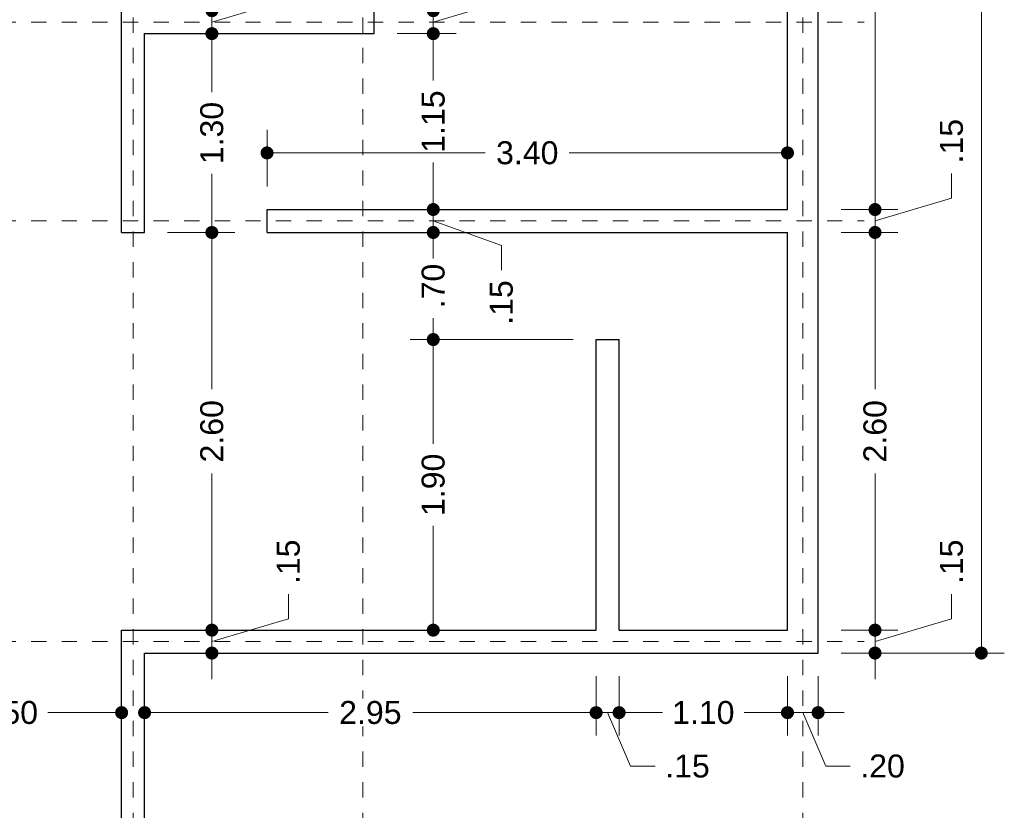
# Model space of a CAD drawing. Header units: millimetres. Extents: x 2561 to 2574.1, y 873.8 to 892.8.
# Tile 3 of 4: x 2567.7 to 2574.1, y 881.2 to 886.4. Entities that reach past the tile are written whole.
import ezdxf

# ---------------------------------------------------------------- set-up
doc = ezdxf.new("R2010")
doc.units = ezdxf.units.MM
doc.header["$LTSCALE"] = 0.001
doc.linetypes.add('CENTER2', pattern=[28.575, 19.05, -3.175, 3.175, -3.175])
for name, color, linetype, lineweight in [('Cotas', 7, 'Continuous', 18), ('Ejes', 7, 'CENTER2', 5), ('Muros', 7, 'Continuous', 30)]:
    doc.layers.add(name, color=color, linetype=linetype, lineweight=lineweight)
doc.styles.get("Standard").update_dxf_attribs({"font": 'arial.ttf'})
doc.dimstyles.new('1-100', dxfattribs={"dimscale": 100, "dimtxt": 0.0015, "dimasz": 0.00085, "dimexe": 0.0015, "dimexo": 0.0015, "dimgap": 0.0008, "dimtad": 0, "dimzin": 4, "dimdsep": 46, "dimtxsty": 'Standard', "dimblk": 'DOT', "dimcen": 0.0009, "dimclrd": 256, "dimclre": 256, "dimclrt": 256, "dimadec": 0, "dimazin": 0, "dimtfac": 1, "dimtofl": 0, "dimtmove": 1, "dimatfit": 2, "dimfxl": 0.0015, "dimtfill": 1, "dimtolj": 1, "dimtzin": 4, "dimlwd": -1, "dimlwe": -1, "dimarcsym": 0})

# ---------------------------------------------------------------- blocks, each defined once
blk = doc.blocks.new('_DOT')
at = {"color": 0, "linetype": 'ByBlock'}
blk.add_line((-0.5, 0), (-1, 0), dxfattribs=at)
at = {"color": 0, "linetype": 'ByBlock', "const_width": 0.5}
blk.add_lwpolyline([(-0.25, 0, 1), (0.25, 0, 1)], format="xyb", close=True, dxfattribs=at)
blk = doc.blocks.new('*D27')
at = {"layer": 'Cotas', "transparency": 16777216}
for p, q in [((2568.4834, 882.1141), (2568.4834, 881.7248)), ((2571.4334, 882.1141), (2571.4334, 881.7248)), ((2568.5684, 881.8748), (2569.6818, 881.8748)), ((2571.3484, 881.8748), (2570.2351, 881.8748))]:
    blk.add_line(p, q, dxfattribs=at)
at = {"layer": 'Defpoints', "color": 0, "transparency": 16777216}
for p in [(2568.4834, 882.2641), (2571.4334, 882.2641), (2571.4334, 881.8748)]:
    blk.add_point(p, dxfattribs=at)
at = {"layer": 'Cotas', "transparency": 16777216, "xscale": 0.08499999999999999, "yscale": 0.08499999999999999, "zscale": 0.08499999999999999, "rotation": 180}
blk.add_blockref('_DOT', (2568.4834, 881.8748), dxfattribs=at)
at = {"layer": 'Cotas', "transparency": 16777216, "xscale": 0.08499999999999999, "yscale": 0.08499999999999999, "zscale": 0.08499999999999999}
blk.add_blockref('_DOT', (2571.4334, 881.8748), dxfattribs=at)
at = {"layer": 'Cotas', "transparency": 16777216, "insert": (2569.9584, 881.8748), "char_height": 0.15, "attachment_point": 5, "bg_fill": 3, "box_fill_scale": 1.1, "bg_fill_color": 256, "bg_fill_true_color": 13158600, "bg_fill_transparency": 0}
blk.add_mtext('\\A1;2.95', dxfattribs=at)
blk = doc.blocks.new('*D28')
at = {"layer": 'Cotas', "transparency": 16777216}
for p, q in [((2571.4334, 882.1141), (2571.4334, 881.7248)), ((2571.5834, 882.1141), (2571.5834, 881.7248)), ((2571.3484, 881.8748), (2571.2634, 881.8748)), ((2571.4334, 881.8748), (2571.5834, 881.8748)), ((2571.5084, 881.8748), (2571.6583, 881.5248)), ((2571.6684, 881.8748), (2571.7534, 881.8748)), ((2571.6583, 881.5248), (2571.8183, 881.5248))]:
    blk.add_line(p, q, dxfattribs=at)
at = {"layer": 'Defpoints', "color": 0, "transparency": 16777216}
for p in [(2571.4334, 882.2641), (2571.5834, 882.2641), (2571.5834, 881.8748)]:
    blk.add_point(p, dxfattribs=at)
at = {"layer": 'Cotas', "transparency": 16777216, "xscale": 0.08499999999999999, "yscale": 0.08499999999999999, "zscale": 0.08499999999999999}
blk.add_blockref('_DOT', (2571.4334, 881.8748), dxfattribs=at)
at = {"layer": 'Cotas', "transparency": 16777216, "xscale": 0.08499999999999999, "yscale": 0.08499999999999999, "zscale": 0.08499999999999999, "rotation": 180}
blk.add_blockref('_DOT', (2571.5834, 881.8748), dxfattribs=at)
at = {"layer": 'Cotas', "transparency": 16777216, "insert": (2572.0303, 881.5248), "char_height": 0.15, "attachment_point": 5, "bg_fill": 3, "box_fill_scale": 1.1, "bg_fill_color": 256, "bg_fill_true_color": 13158600, "bg_fill_transparency": 0}
blk.add_mtext('\\A1;.15', dxfattribs=at)
blk = doc.blocks.new('*D29')
at = {"layer": 'Cotas', "transparency": 16777216}
for p, q in [((2571.5834, 882.1141), (2571.5834, 881.7248)), ((2572.6834, 882.1141), (2572.6834, 881.7248)), ((2571.6684, 881.8748), (2571.8659, 881.8748)), ((2572.5984, 881.8748), (2572.4009, 881.8748))]:
    blk.add_line(p, q, dxfattribs=at)
at = {"layer": 'Defpoints', "color": 0, "transparency": 16777216}
for p in [(2571.5834, 882.2641), (2572.6834, 882.2641), (2572.6834, 881.8748)]:
    blk.add_point(p, dxfattribs=at)
at = {"layer": 'Cotas', "transparency": 16777216, "xscale": 0.08499999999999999, "yscale": 0.08499999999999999, "zscale": 0.08499999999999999, "rotation": 180}
blk.add_blockref('_DOT', (2571.5834, 881.8748), dxfattribs=at)
at = {"layer": 'Cotas', "transparency": 16777216, "xscale": 0.08499999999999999, "yscale": 0.08499999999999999, "zscale": 0.08499999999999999}
blk.add_blockref('_DOT', (2572.6834, 881.8748), dxfattribs=at)
at = {"layer": 'Cotas', "transparency": 16777216, "insert": (2572.1334, 881.8748), "char_height": 0.15, "attachment_point": 5, "bg_fill": 3, "box_fill_scale": 1.1, "bg_fill_color": 256, "bg_fill_true_color": 13158600, "bg_fill_transparency": 0}
blk.add_mtext('\\A1;1.10', dxfattribs=at)
blk = doc.blocks.new('*D30')
at = {"layer": 'Cotas', "transparency": 16777216}
for p, q in [((2572.6834, 882.1141), (2572.6834, 881.7248)), ((2572.8834, 882.1141), (2572.8834, 881.7248)), ((2572.5984, 881.8748), (2572.5134, 881.8748)), ((2572.6834, 881.8748), (2572.8834, 881.8748)), ((2572.7834, 881.8748), (2572.9333, 881.5248)), ((2572.9684, 881.8748), (2573.0534, 881.8748)), ((2572.9333, 881.5248), (2573.0933, 881.5248))]:
    blk.add_line(p, q, dxfattribs=at)
at = {"layer": 'Defpoints', "color": 0, "transparency": 16777216}
for p in [(2572.6834, 882.2641), (2572.8834, 882.2641), (2572.8834, 881.8748)]:
    blk.add_point(p, dxfattribs=at)
at = {"layer": 'Cotas', "transparency": 16777216, "xscale": 0.08499999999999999, "yscale": 0.08499999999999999, "zscale": 0.08499999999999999}
blk.add_blockref('_DOT', (2572.6834, 881.8748), dxfattribs=at)
at = {"layer": 'Cotas', "transparency": 16777216, "xscale": 0.08499999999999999, "yscale": 0.08499999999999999, "zscale": 0.08499999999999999, "rotation": 180}
blk.add_blockref('_DOT', (2572.8834, 881.8748), dxfattribs=at)
at = {"layer": 'Cotas', "transparency": 16777216, "insert": (2573.3045, 881.5248), "char_height": 0.15, "attachment_point": 5, "bg_fill": 3, "box_fill_scale": 1.1, "bg_fill_color": 256, "bg_fill_true_color": 13158600, "bg_fill_transparency": 0}
blk.add_mtext('\\A1;.20', dxfattribs=at)
blk = doc.blocks.new('*D33')
at = {"layer": 'Cotas', "transparency": 16777216}
for p, q in [((2566.8334, 882.1141), (2566.8334, 881.7248)), ((2568.3334, 882.1141), (2568.3334, 881.7248)), ((2566.9184, 881.8748), (2567.3159, 881.8748)), ((2568.2484, 881.8748), (2567.8509, 881.8748))]:
    blk.add_line(p, q, dxfattribs=at)
at = {"layer": 'Defpoints', "color": 0, "transparency": 16777216}
for p in [(2566.8334, 882.2641), (2568.3334, 882.2641), (2568.3334, 881.8748)]:
    blk.add_point(p, dxfattribs=at)
at = {"layer": 'Cotas', "transparency": 16777216, "xscale": 0.08499999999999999, "yscale": 0.08499999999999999, "zscale": 0.08499999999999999, "rotation": 180}
blk.add_blockref('_DOT', (2566.8334, 881.8748), dxfattribs=at)
at = {"layer": 'Cotas', "transparency": 16777216, "xscale": 0.08499999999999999, "yscale": 0.08499999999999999, "zscale": 0.08499999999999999}
blk.add_blockref('_DOT', (2568.3334, 881.8748), dxfattribs=at)
at = {"layer": 'Cotas', "transparency": 16777216, "insert": (2567.5834, 881.8748), "char_height": 0.15, "attachment_point": 5, "bg_fill": 3, "box_fill_scale": 1.1, "bg_fill_color": 256, "bg_fill_true_color": 13158600, "bg_fill_transparency": 0}
blk.add_mtext('\\A1;1.50', dxfattribs=at)
blk = doc.blocks.new('*D34')
at = {"layer": 'Cotas', "transparency": 16777216}
for p, q in [((2571.2834, 884.3141), (2570.2194, 884.3141)), ((2570.3694, 884.2291), (2570.3694, 883.6316)), ((2570.3694, 882.4991), (2570.3694, 883.0966)), ((2571.2834, 882.4141), (2570.2194, 882.4141))]:
    blk.add_line(p, q, dxfattribs=at)
at = {"layer": 'Defpoints', "color": 0, "transparency": 16777216}
for p in [(2570.3694, 884.3141), (2571.4334, 884.3141), (2571.4334, 882.4141)]:
    blk.add_point(p, dxfattribs=at)
at = {"layer": 'Cotas', "transparency": 16777216, "xscale": 0.08499999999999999, "yscale": 0.08499999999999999, "zscale": 0.08499999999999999}
for p, rotation in [((2570.3694, 884.3141), 90), ((2570.3694, 882.4141), 270)]:
    blk.add_blockref('_DOT', p, dxfattribs=dict(at, rotation=rotation))
at = {"layer": 'Cotas', "transparency": 16777216, "insert": (2570.3694, 883.3641), "char_height": 0.15, "attachment_point": 5, "rotation": 90, "bg_fill": 3, "box_fill_scale": 1.1, "bg_fill_color": 256, "bg_fill_true_color": 13158600, "bg_fill_transparency": 0}
blk.add_mtext('\\A1;1.90', dxfattribs=at)
blk = doc.blocks.new('*D35')
at = {"layer": 'Cotas', "transparency": 16777216}
for p, q in [((2570.0584, 885.0141), (2570.5194, 885.0141)), ((2570.3694, 884.9291), (2570.3694, 884.8752)), ((2570.3694, 884.3991), (2570.3694, 884.4529)), ((2571.2834, 884.3141), (2570.2194, 884.3141))]:
    blk.add_line(p, q, dxfattribs=at)
at = {"layer": 'Defpoints', "color": 0, "transparency": 16777216}
for p in [(2569.9084, 885.0141), (2570.3694, 885.0141), (2571.4334, 884.3141)]:
    blk.add_point(p, dxfattribs=at)
at = {"layer": 'Cotas', "transparency": 16777216, "xscale": 0.08499999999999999, "yscale": 0.08499999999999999, "zscale": 0.08499999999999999}
for p, rotation in [((2570.3694, 885.0141), 90), ((2570.3694, 884.3141), 270)]:
    blk.add_blockref('_DOT', p, dxfattribs=dict(at, rotation=rotation))
at = {"layer": 'Cotas', "transparency": 16777216, "insert": (2570.3694, 884.6641), "char_height": 0.15, "attachment_point": 5, "rotation": 90, "bg_fill": 3, "box_fill_scale": 1.1, "bg_fill_color": 256, "bg_fill_true_color": 13158600, "bg_fill_transparency": 0}
blk.add_mtext('\\A1;.70', dxfattribs=at)
blk = doc.blocks.new('*D36')
at = {"layer": 'Cotas', "transparency": 16777216}
for p, q in [((2570.8691, 886.539), (2570.8691, 886.699)), ((2570.3694, 886.5491), (2570.3694, 886.6341)), ((2570.3694, 886.3891), (2570.8691, 886.539)), ((2570.1334, 886.4641), (2570.5194, 886.4641)), ((2570.3694, 886.3141), (2570.3694, 886.4641)), ((2570.1334, 886.3141), (2570.5194, 886.3141)), ((2570.3694, 886.2291), (2570.3694, 886.1441))]:
    blk.add_line(p, q, dxfattribs=at)
at = {"layer": 'Defpoints', "color": 0, "transparency": 16777216}
for p in [(2569.9834, 886.4641), (2570.3694, 886.4641), (2569.9834, 886.3141)]:
    blk.add_point(p, dxfattribs=at)
at = {"layer": 'Cotas', "transparency": 16777216, "xscale": 0.08499999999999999, "yscale": 0.08499999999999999, "zscale": 0.08499999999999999}
for p, rotation in [((2570.3694, 886.4641), 270), ((2570.3694, 886.3141), 90)]:
    blk.add_blockref('_DOT', p, dxfattribs=dict(at, rotation=rotation))
at = {"layer": 'Cotas', "transparency": 16777216, "insert": (2570.8691, 886.9109), "char_height": 0.15, "attachment_point": 5, "rotation": 90, "bg_fill": 3, "box_fill_scale": 1.1, "bg_fill_color": 256, "bg_fill_true_color": 13158600, "bg_fill_transparency": 0}
blk.add_mtext('\\A1;.15', dxfattribs=at)
blk = doc.blocks.new('*D60')
at = {"layer": 'Cotas', "transparency": 16777216}
for p, q in [((2570.3694, 885.2491), (2570.3694, 885.3341)), ((2570.264, 885.1641), (2570.5194, 885.1641)), ((2570.3694, 885.0141), (2570.3694, 885.1641)), ((2570.3694, 885.0891), (2570.8143, 884.9281)), ((2570.0584, 885.0141), (2570.5194, 885.0141)), ((2570.3694, 884.9291), (2570.3694, 884.8441)), ((2570.8143, 884.9281), (2570.8143, 884.7681))]:
    blk.add_line(p, q, dxfattribs=at)
at = {"layer": 'Defpoints', "color": 0, "transparency": 16777216}
for p in [(2570.114, 885.1641), (2570.3694, 885.1641), (2569.9084, 885.0141)]:
    blk.add_point(p, dxfattribs=at)
at = {"layer": 'Cotas', "transparency": 16777216, "xscale": 0.08499999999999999, "yscale": 0.08499999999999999, "zscale": 0.08499999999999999}
for p, rotation in [((2570.3694, 885.1641), 270), ((2570.3694, 885.0141), 90)]:
    blk.add_blockref('_DOT', p, dxfattribs=dict(at, rotation=rotation))
at = {"layer": 'Cotas', "transparency": 16777216, "insert": (2570.8143, 884.5561), "char_height": 0.15, "attachment_point": 5, "rotation": 90, "bg_fill": 3, "box_fill_scale": 1.1, "bg_fill_color": 256, "bg_fill_true_color": 13158600, "bg_fill_transparency": 0}
blk.add_mtext('\\A1;.15', dxfattribs=at)
blk = doc.blocks.new('*D61')
at = {"layer": 'Cotas', "transparency": 16777216}
for p, q in [((2570.1334, 886.3141), (2570.5194, 886.3141)), ((2570.3694, 886.2291), (2570.3694, 886.0074)), ((2570.3694, 885.2491), (2570.3694, 885.4708)), ((2570.264, 885.1641), (2570.5194, 885.1641))]:
    blk.add_line(p, q, dxfattribs=at)
at = {"layer": 'Defpoints', "color": 0, "transparency": 16777216}
for p in [(2569.9834, 886.3141), (2570.3694, 886.3141), (2570.114, 885.1641)]:
    blk.add_point(p, dxfattribs=at)
at = {"layer": 'Cotas', "transparency": 16777216, "xscale": 0.08499999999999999, "yscale": 0.08499999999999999, "zscale": 0.08499999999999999}
for p, rotation in [((2570.3694, 886.3141), 90), ((2570.3694, 885.1641), 270)]:
    blk.add_blockref('_DOT', p, dxfattribs=dict(at, rotation=rotation))
at = {"layer": 'Cotas', "transparency": 16777216, "insert": (2570.3694, 885.7391), "char_height": 0.15, "attachment_point": 5, "rotation": 90, "bg_fill": 3, "box_fill_scale": 1.1, "bg_fill_color": 256, "bg_fill_true_color": 13158600, "bg_fill_transparency": 0}
blk.add_mtext('\\A1;1.15', dxfattribs=at)
blk = doc.blocks.new('*D66')
at = {"layer": 'Cotas', "transparency": 16777216}
for p, q in [((2569.2834, 885.3141), (2569.2834, 885.6843)), ((2572.6834, 885.3141), (2572.6834, 885.6843)), ((2569.3684, 885.5343), (2570.7089, 885.5343)), ((2572.5984, 885.5343), (2571.2579, 885.5343))]:
    blk.add_line(p, q, dxfattribs=at)
at = {"layer": 'Defpoints', "color": 0, "transparency": 16777216}
for p in [(2569.2834, 885.5343), (2569.2834, 885.1641), (2572.6834, 885.1641)]:
    blk.add_point(p, dxfattribs=at)
at = {"layer": 'Cotas', "transparency": 16777216, "xscale": 0.08499999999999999, "yscale": 0.08499999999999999, "zscale": 0.08499999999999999, "rotation": 180}
blk.add_blockref('_DOT', (2569.2834, 885.5343), dxfattribs=at)
at = {"layer": 'Cotas', "transparency": 16777216, "xscale": 0.08499999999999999, "yscale": 0.08499999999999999, "zscale": 0.08499999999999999}
blk.add_blockref('_DOT', (2572.6834, 885.5343), dxfattribs=at)
at = {"layer": 'Cotas', "transparency": 16777216, "insert": (2570.9834, 885.5343), "char_height": 0.15, "attachment_point": 5, "bg_fill": 3, "box_fill_scale": 1.1, "bg_fill_color": 256, "bg_fill_true_color": 13158600, "bg_fill_transparency": 0}
blk.add_mtext('\\A1;3.40', dxfattribs=at)
blk = doc.blocks.new('*D67')
at = {"layer": 'Cotas', "transparency": 16777216}
for p, q in [((2569.4228, 886.539), (2569.4228, 886.699)), ((2568.923, 886.5491), (2568.923, 886.6341)), ((2568.923, 886.3891), (2569.4228, 886.539)), ((2568.6334, 886.4641), (2569.073, 886.4641)), ((2568.923, 886.4641), (2568.923, 886.3141)), ((2568.6334, 886.3141), (2569.073, 886.3141)), ((2568.923, 886.2291), (2568.923, 886.1441))]:
    blk.add_line(p, q, dxfattribs=at)
at = {"layer": 'Defpoints', "color": 0, "transparency": 16777216}
for p in [(2568.4834, 886.4641), (2568.4834, 886.3141), (2568.923, 886.3141)]:
    blk.add_point(p, dxfattribs=at)
at = {"layer": 'Cotas', "transparency": 16777216, "xscale": 0.08499999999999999, "yscale": 0.08499999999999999, "zscale": 0.08499999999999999}
for p, rotation in [((2568.923, 886.4641), 270), ((2568.923, 886.3141), 90)]:
    blk.add_blockref('_DOT', p, dxfattribs=dict(at, rotation=rotation))
at = {"layer": 'Cotas', "transparency": 16777216, "insert": (2569.4228, 886.9109), "char_height": 0.15, "attachment_point": 5, "rotation": 90, "bg_fill": 3, "box_fill_scale": 1.1, "bg_fill_color": 256, "bg_fill_true_color": 13158600, "bg_fill_transparency": 0}
blk.add_mtext('\\A1;.15', dxfattribs=at)
blk = doc.blocks.new('*D68')
at = {"layer": 'Cotas', "transparency": 16777216}
for p, q in [((2568.6334, 886.3141), (2569.073, 886.3141)), ((2568.923, 886.2291), (2568.923, 885.9316)), ((2568.923, 885.0991), (2568.923, 885.3966)), ((2568.6334, 885.0141), (2569.073, 885.0141))]:
    blk.add_line(p, q, dxfattribs=at)
at = {"layer": 'Defpoints', "color": 0, "transparency": 16777216}
for p in [(2568.4834, 886.3141), (2568.4834, 885.0141), (2568.923, 885.0141)]:
    blk.add_point(p, dxfattribs=at)
at = {"layer": 'Cotas', "transparency": 16777216, "xscale": 0.08499999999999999, "yscale": 0.08499999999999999, "zscale": 0.08499999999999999}
for p, rotation in [((2568.923, 886.3141), 90), ((2568.923, 885.0141), 270)]:
    blk.add_blockref('_DOT', p, dxfattribs=dict(at, rotation=rotation))
at = {"layer": 'Cotas', "transparency": 16777216, "insert": (2568.923, 885.6641), "char_height": 0.15, "attachment_point": 5, "rotation": 90, "bg_fill": 3, "box_fill_scale": 1.1, "bg_fill_color": 256, "bg_fill_true_color": 13158600, "bg_fill_transparency": 0}
blk.add_mtext('\\A1;1.30', dxfattribs=at)
blk = doc.blocks.new('*D69')
at = {"layer": 'Cotas', "transparency": 16777216}
for p, q in [((2568.6334, 885.0141), (2569.073, 885.0141)), ((2568.923, 884.9291), (2568.923, 883.9899)), ((2568.923, 882.4991), (2568.923, 883.4382)), ((2568.6334, 882.4141), (2569.073, 882.4141))]:
    blk.add_line(p, q, dxfattribs=at)
at = {"layer": 'Defpoints', "color": 0, "transparency": 16777216}
for p in [(2568.4834, 885.0141), (2568.4834, 882.4141), (2568.923, 882.4141)]:
    blk.add_point(p, dxfattribs=at)
at = {"layer": 'Cotas', "transparency": 16777216, "xscale": 0.08499999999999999, "yscale": 0.08499999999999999, "zscale": 0.08499999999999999}
for p, rotation in [((2568.923, 885.0141), 90), ((2568.923, 882.4141), 270)]:
    blk.add_blockref('_DOT', p, dxfattribs=dict(at, rotation=rotation))
at = {"layer": 'Cotas', "transparency": 16777216, "insert": (2568.923, 883.7141), "char_height": 0.15, "attachment_point": 5, "rotation": 90, "bg_fill": 3, "box_fill_scale": 1.1, "bg_fill_color": 256, "bg_fill_true_color": 13158600, "bg_fill_transparency": 0}
blk.add_mtext('\\A1;2.60', dxfattribs=at)
blk = doc.blocks.new('*D70')
at = {"layer": 'Cotas', "transparency": 16777216}
for p, q in [((2569.4228, 882.489), (2569.4228, 882.649)), ((2568.923, 882.4991), (2568.923, 882.5841)), ((2568.923, 882.3391), (2569.4228, 882.489)), ((2568.6334, 882.4141), (2569.073, 882.4141)), ((2568.923, 882.4141), (2568.923, 882.2641)), ((2568.6334, 882.2641), (2569.073, 882.2641)), ((2568.923, 882.1791), (2568.923, 882.0941))]:
    blk.add_line(p, q, dxfattribs=at)
at = {"layer": 'Defpoints', "color": 0, "transparency": 16777216}
for p in [(2568.4834, 882.4141), (2568.4834, 882.2641), (2568.923, 882.2641)]:
    blk.add_point(p, dxfattribs=at)
at = {"layer": 'Cotas', "transparency": 16777216, "xscale": 0.08499999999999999, "yscale": 0.08499999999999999, "zscale": 0.08499999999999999}
for p, rotation in [((2568.923, 882.4141), 270), ((2568.923, 882.2641), 90)]:
    blk.add_blockref('_DOT', p, dxfattribs=dict(at, rotation=rotation))
at = {"layer": 'Cotas', "transparency": 16777216, "insert": (2569.4228, 882.8609), "char_height": 0.15, "attachment_point": 5, "rotation": 90, "bg_fill": 3, "box_fill_scale": 1.1, "bg_fill_color": 256, "bg_fill_true_color": 13158600, "bg_fill_transparency": 0}
blk.add_mtext('\\A1;.15', dxfattribs=at)
blk = doc.blocks.new('*D71')
at = {"layer": 'Cotas', "transparency": 16777216}
for p, q in [((2573.0334, 892.2141), (2574.0999, 892.2141)), ((2573.9499, 892.1291), (2573.9499, 887.5144)), ((2573.9499, 882.3491), (2573.9499, 886.9637)), ((2573.0334, 882.2641), (2574.0999, 882.2641))]:
    blk.add_line(p, q, dxfattribs=at)
at = {"layer": 'Defpoints', "color": 0, "transparency": 16777216}
for p in [(2572.8834, 892.2141), (2573.9499, 892.2141), (2572.8834, 882.2641)]:
    blk.add_point(p, dxfattribs=at)
at = {"layer": 'Cotas', "transparency": 16777216, "xscale": 0.08499999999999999, "yscale": 0.08499999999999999, "zscale": 0.08499999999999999}
for p, rotation in [((2573.9499, 892.2141), 90), ((2573.9499, 882.2641), 270)]:
    blk.add_blockref('_DOT', p, dxfattribs=dict(at, rotation=rotation))
at = {"layer": 'Cotas', "transparency": 16777216, "insert": (2573.9499, 887.2391), "char_height": 0.15, "attachment_point": 5, "rotation": 90, "bg_fill": 3, "box_fill_scale": 1.1, "bg_fill_color": 256, "bg_fill_true_color": 13158600, "bg_fill_transparency": 0}
blk.add_mtext('\\A1;9.95', dxfattribs=at)
blk = doc.blocks.new('*D75')
at = {"layer": 'Cotas', "transparency": 16777216}
for p, q in [((2572.8334, 889.4641), (2573.4054, 889.4641)), ((2573.2554, 889.3791), (2573.2554, 887.5916)), ((2573.2554, 885.2491), (2573.2554, 887.0365)), ((2573.0334, 885.1641), (2573.4054, 885.1641))]:
    blk.add_line(p, q, dxfattribs=at)
at = {"layer": 'Defpoints', "color": 0, "transparency": 16777216}
for p in [(2572.6834, 889.4641), (2572.8834, 885.1641), (2573.2554, 885.1641)]:
    blk.add_point(p, dxfattribs=at)
at = {"layer": 'Cotas', "transparency": 16777216, "xscale": 0.08499999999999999, "yscale": 0.08499999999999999, "zscale": 0.08499999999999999}
for p, rotation in [((2573.2554, 889.4641), 90), ((2573.2554, 885.1641), 270)]:
    blk.add_blockref('_DOT', p, dxfattribs=dict(at, rotation=rotation))
at = {"layer": 'Cotas', "transparency": 16777216, "insert": (2573.2554, 887.3141), "char_height": 0.15, "attachment_point": 5, "rotation": 90, "bg_fill": 3, "box_fill_scale": 1.1, "bg_fill_color": 256, "bg_fill_true_color": 13158600, "bg_fill_transparency": 0}
blk.add_mtext('\\A1;4.30', dxfattribs=at)
blk = doc.blocks.new('*D76')
at = {"layer": 'Cotas', "transparency": 16777216}
for p, q in [((2573.7552, 885.239), (2573.7552, 885.399)), ((2573.2554, 885.2491), (2573.2554, 885.3341)), ((2573.2554, 885.0891), (2573.7552, 885.239)), ((2573.0334, 885.1641), (2573.4054, 885.1641)), ((2573.2554, 885.1641), (2573.2554, 885.0141)), ((2573.0334, 885.0141), (2573.4054, 885.0141)), ((2573.2554, 884.9291), (2573.2554, 884.8441))]:
    blk.add_line(p, q, dxfattribs=at)
at = {"layer": 'Defpoints', "color": 0, "transparency": 16777216}
for p in [(2572.8834, 885.1641), (2572.8834, 885.0141), (2573.2554, 885.0141)]:
    blk.add_point(p, dxfattribs=at)
at = {"layer": 'Cotas', "transparency": 16777216, "xscale": 0.08499999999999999, "yscale": 0.08499999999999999, "zscale": 0.08499999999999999}
for p, rotation in [((2573.2554, 885.1641), 270), ((2573.2554, 885.0141), 90)]:
    blk.add_blockref('_DOT', p, dxfattribs=dict(at, rotation=rotation))
at = {"layer": 'Cotas', "transparency": 16777216, "insert": (2573.7552, 885.6109), "char_height": 0.15, "attachment_point": 5, "rotation": 90, "bg_fill": 3, "box_fill_scale": 1.1, "bg_fill_color": 256, "bg_fill_true_color": 13158600, "bg_fill_transparency": 0}
blk.add_mtext('\\A1;.15', dxfattribs=at)
blk = doc.blocks.new('*D77')
at = {"layer": 'Cotas', "transparency": 16777216}
for p, q in [((2573.0334, 885.0141), (2573.4054, 885.0141)), ((2573.2554, 884.9291), (2573.2554, 883.9899)), ((2573.2554, 882.4991), (2573.2554, 883.4382)), ((2573.0334, 882.4141), (2573.4054, 882.4141))]:
    blk.add_line(p, q, dxfattribs=at)
at = {"layer": 'Defpoints', "color": 0, "transparency": 16777216}
for p in [(2572.8834, 885.0141), (2572.8834, 882.4141), (2573.2554, 882.4141)]:
    blk.add_point(p, dxfattribs=at)
at = {"layer": 'Cotas', "transparency": 16777216, "xscale": 0.08499999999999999, "yscale": 0.08499999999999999, "zscale": 0.08499999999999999}
for p, rotation in [((2573.2554, 885.0141), 90), ((2573.2554, 882.4141), 270)]:
    blk.add_blockref('_DOT', p, dxfattribs=dict(at, rotation=rotation))
at = {"layer": 'Cotas', "transparency": 16777216, "insert": (2573.2554, 883.7141), "char_height": 0.15, "attachment_point": 5, "rotation": 90, "bg_fill": 3, "box_fill_scale": 1.1, "bg_fill_color": 256, "bg_fill_true_color": 13158600, "bg_fill_transparency": 0}
blk.add_mtext('\\A1;2.60', dxfattribs=at)
blk = doc.blocks.new('*D78')
at = {"layer": 'Cotas', "transparency": 16777216}
for p, q in [((2573.7552, 882.489), (2573.7552, 882.649)), ((2573.2554, 882.4991), (2573.2554, 882.5841)), ((2573.2554, 882.3391), (2573.7552, 882.489)), ((2573.0334, 882.4141), (2573.4054, 882.4141)), ((2573.2554, 882.4141), (2573.2554, 882.2641)), ((2573.0334, 882.2641), (2573.4054, 882.2641)), ((2573.2554, 882.1791), (2573.2554, 882.0941))]:
    blk.add_line(p, q, dxfattribs=at)
at = {"layer": 'Defpoints', "color": 0, "transparency": 16777216}
for p in [(2572.8834, 882.4141), (2572.8834, 882.2641), (2573.2554, 882.2641)]:
    blk.add_point(p, dxfattribs=at)
at = {"layer": 'Cotas', "transparency": 16777216, "xscale": 0.08499999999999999, "yscale": 0.08499999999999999, "zscale": 0.08499999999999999}
for p, rotation in [((2573.2554, 882.4141), 270), ((2573.2554, 882.2641), 90)]:
    blk.add_blockref('_DOT', p, dxfattribs=dict(at, rotation=rotation))
at = {"layer": 'Cotas', "transparency": 16777216, "insert": (2573.7552, 882.8609), "char_height": 0.15, "attachment_point": 5, "rotation": 90, "bg_fill": 3, "box_fill_scale": 1.1, "bg_fill_color": 256, "bg_fill_true_color": 13158600, "bg_fill_transparency": 0}
blk.add_mtext('\\A1;.15', dxfattribs=at)

msp = doc.modelspace()

# ---------------------------------------------------------------- linework, layer by layer
at = {"layer": 'Ejes', "linetype": 'CENTER2'}
for p, q in [((2568.4084, 874.5202), (2568.4084, 892.5141)), ((2569.9084, 874.5202), (2569.9084, 892.5141)), ((2572.7834, 874.5202), (2572.7834, 892.5141)), ((2561.7417, 886.3891), (2573.1834, 886.3891)), ((2561.7417, 885.0891), (2573.1834, 885.0891)), ((2561.7417, 882.3391), (2573.1834, 882.3391))]:
    msp.add_line(p, q, dxfattribs=at)
at = {"layer": 'Muros'}
for p, q in [((2572.8834, 882.2641), (2572.8834, 892.2141)), ((2569.9834, 886.3141), (2569.9834, 892.0141)), ((2572.6834, 885.1641), (2572.6834, 889.4641)), ((2568.3334, 885.0141), (2568.3334, 887.7641)), ((2568.4834, 886.3141), (2569.9834, 886.3141)), ((2568.4834, 885.0141), (2568.4834, 886.3141)), ((2569.2834, 885.0141), (2569.2834, 885.1641)), ((2569.2834, 885.1641), (2572.6834, 885.1641)), ((2568.3334, 885.0141), (2568.4834, 885.0141)), ((2569.2834, 885.0141), (2572.6834, 885.0141)), ((2572.6834, 882.4141), (2572.6834, 885.0141)), ((2571.4334, 882.4141), (2571.4334, 884.3141)), ((2571.4334, 884.3141), (2571.5834, 884.3141)), ((2571.5834, 882.4141), (2571.5834, 884.3141)), ((2568.3334, 875.6141), (2568.3334, 882.4141)), ((2568.3334, 882.4141), (2571.4334, 882.4141)), ((2571.5834, 882.4141), (2572.6834, 882.4141)), ((2568.4834, 875.6141), (2568.4834, 882.2641)), ((2568.4834, 882.2641), (2572.8834, 882.2641))]:
    msp.add_line(p, q, dxfattribs=at)

# ---------------------------------------------------------------- next in the draw order: dimensions: what is measured, and where the dimension line sits
at = {"layer": 'Cotas'}
for base, p1, p2, picture, middle in [((2568.923, 886.3141), (2568.4834, 886.4641), (2568.4834, 886.3141), '*D67', (2569.4228, 886.779)), ((2570.3694, 886.4641), (2569.9834, 886.3141), (2569.9834, 886.4641), '*D36', (2570.8691, 886.779)), ((2570.3694, 884.3141), (2571.4334, 882.4141), (2571.4334, 884.3141), '*D34', (2570.3694, 883.3641))]:
    dim = msp.add_linear_dim(base=base, p1=p1, p2=p2, angle=90, dimstyle='1-100', dxfattribs=at)
    dim.commit()
    dim.dimension.update_dxf_attribs({"geometry": picture, "text_midpoint": middle})
for base, p1, p2, picture, middle in [((2568.3334, 881.8748), (2566.8334, 882.2641), (2568.3334, 882.2641), '*D33', (2567.5834, 881.8748)), ((2571.4334, 881.8748), (2568.4834, 882.2641), (2571.4334, 882.2641), '*D27', (2569.9584, 881.8748))]:
    dim = msp.add_linear_dim(base=base, p1=p1, p2=p2, dimstyle='1-100', dxfattribs=at)
    dim.commit()
    dim.dimension.update_dxf_attribs({"geometry": picture, "text_midpoint": middle})

# ---------------------------------------------------------------- next in the draw order: dimensions: what is measured, and where the dimension line sits
dim = msp.add_linear_dim(base=(2568.923, 885.0141), p1=(2568.4834, 886.3141), p2=(2568.4834, 885.0141), angle=90, dimstyle='1-100', dxfattribs=at)
dim.commit()
dim.dimension.update_dxf_attribs({"geometry": '*D68', "text_midpoint": (2568.923, 885.6641)})
dim = msp.add_linear_dim(base=(2570.3694, 885.0141), p1=(2571.4334, 884.3141), p2=(2569.9084, 885.0141), angle=90, dimstyle='1-100', dxfattribs=at)
dim.commit()
dim.dimension.update_dxf_attribs({"geometry": '*D35', "text_midpoint": (2570.3694, 884.6641), "dimtype": 160})
dim = msp.add_linear_dim(base=(2571.5834, 881.8748), p1=(2571.4334, 882.2641), p2=(2571.5834, 882.2641), dimstyle='1-100', dxfattribs=at)
dim.commit()
dim.dimension.update_dxf_attribs({"geometry": '*D28', "text_midpoint": (2571.8983, 881.5248), "dimtype": 160})

# ---------------------------------------------------------------- next in the draw order: dimensions: what is measured, and where the dimension line sits
dim = msp.add_linear_dim(base=(2570.3694, 885.1641), p1=(2569.9084, 885.0141), p2=(2570.114, 885.1641), angle=90, dimstyle='1-100', dxfattribs=at)
dim.commit()
dim.dimension.update_dxf_attribs({"geometry": '*D60', "text_midpoint": (2570.8143, 884.6881), "dimtype": 160})
dim = msp.add_linear_dim(base=(2568.923, 882.4141), p1=(2568.4834, 885.0141), p2=(2568.4834, 882.4141), angle=90, dimstyle='1-100', dxfattribs=at)
dim.commit()
dim.dimension.update_dxf_attribs({"geometry": '*D69', "text_midpoint": (2568.923, 883.7141)})
dim = msp.add_linear_dim(base=(2572.6834, 881.8748), p1=(2571.5834, 882.2641), p2=(2572.6834, 882.2641), dimstyle='1-100', dxfattribs=at)
dim.commit()
dim.dimension.update_dxf_attribs({"geometry": '*D29', "text_midpoint": (2572.1334, 881.8748)})

# ---------------------------------------------------------------- next in the draw order: dimensions: what is measured, and where the dimension line sits
for base, p1, p2, picture, middle in [((2570.3694, 886.3141), (2570.114, 885.1641), (2569.9834, 886.3141), '*D61', (2570.3694, 885.7391)), ((2568.923, 882.2641), (2568.4834, 882.4141), (2568.4834, 882.2641), '*D70', (2569.4228, 882.729))]:
    dim = msp.add_linear_dim(base=base, p1=p1, p2=p2, angle=90, dimstyle='1-100', dxfattribs=at)
    dim.commit()
    dim.dimension.update_dxf_attribs({"geometry": picture, "text_midpoint": middle})
dim = msp.add_linear_dim(base=(2572.8834, 881.8748), p1=(2572.6834, 882.2641), p2=(2572.8834, 882.2641), dimstyle='1-100', dxfattribs=at)
dim.commit()
dim.dimension.update_dxf_attribs({"geometry": '*D30', "text_midpoint": (2573.1733, 881.5248), "dimtype": 160})

# ---------------------------------------------------------------- next in the draw order: dimensions: what is measured, and where the dimension line sits
dim = msp.add_linear_dim(base=(2573.9499, 892.2141), p1=(2572.8834, 882.2641), p2=(2572.8834, 892.2141), angle=90, dimstyle='1-100', dxfattribs=at)
dim.commit()
dim.dimension.update_dxf_attribs({"geometry": '*D71', "text_midpoint": (2573.9499, 887.2391)})
dim = msp.add_linear_dim(base=(2569.2834, 885.5343), p1=(2572.6834, 885.1641), p2=(2569.2834, 885.1641), dimstyle='1-100', dxfattribs=at)
dim.commit()
dim.dimension.update_dxf_attribs({"geometry": '*D66', "text_midpoint": (2570.9834, 885.5343)})

# ---------------------------------------------------------------- next in the draw order: dimensions: what is measured, and where the dimension line sits
dim = msp.add_linear_dim(base=(2573.2554, 885.1641), p1=(2572.6834, 889.4641), p2=(2572.8834, 885.1641), angle=90, dimstyle='1-100', dxfattribs=at)
dim.commit()
dim.dimension.update_dxf_attribs({"geometry": '*D75', "text_midpoint": (2573.2554, 887.3141)})

# ---------------------------------------------------------------- next in the draw order: dimensions: what is measured, and where the dimension line sits
dim = msp.add_linear_dim(base=(2573.2554, 885.0141), p1=(2572.8834, 885.1641), p2=(2572.8834, 885.0141), angle=90, dimstyle='1-100', dxfattribs=at)
dim.commit()
dim.dimension.update_dxf_attribs({"geometry": '*D76', "text_midpoint": (2573.7552, 885.479)})

# ---------------------------------------------------------------- next in the draw order: dimensions: what is measured, and where the dimension line sits
dim = msp.add_linear_dim(base=(2573.2554, 882.4141), p1=(2572.8834, 885.0141), p2=(2572.8834, 882.4141), angle=90, dimstyle='1-100', dxfattribs=at)
dim.commit()
dim.dimension.update_dxf_attribs({"geometry": '*D77', "text_midpoint": (2573.2554, 883.7141)})

# ---------------------------------------------------------------- next in the draw order: dimensions: what is measured, and where the dimension line sits
dim = msp.add_linear_dim(base=(2573.2554, 882.2641), p1=(2572.8834, 882.4141), p2=(2572.8834, 882.2641), angle=90, dimstyle='1-100', dxfattribs=at)
dim.commit()
dim.dimension.update_dxf_attribs({"geometry": '*D78', "text_midpoint": (2573.7552, 882.729)})

doc.saveas('drawing.dxf')
